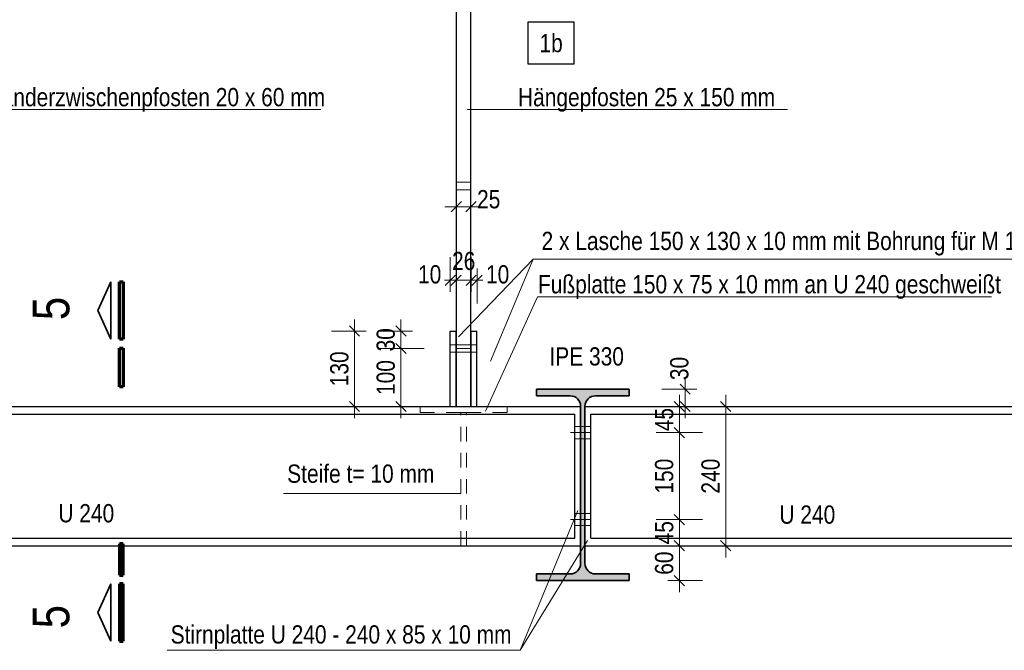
# Model space of a CAD drawing. Header units: millimetres. Extents: x 0 to 96, y -6 to 70.6.
# Tile 33 of 138: x 20.5 to 29, y 6.8 to 12.2. Entities that reach past the tile are written whole.
import ezdxf

# ---------------------------------------------------------------- set-up
doc = ezdxf.new("R2010")
doc.units = ezdxf.units.MM
doc.linetypes.add('DASHDOT', pattern=[1, 0.5, -0.25, 0, -0.25])
doc.linetypes.add('HIDDEN', pattern=[0.375, 0.25, -0.125])
doc.layers.add('Achsen', color=7, linetype='Continuous', lineweight=20)
doc.layers.add('Schraffuren', color=7, linetype='Continuous', lineweight=20)
doc.styles.add('Arial Narrow', font='ARIALN.TTF')
doc.dimstyles.new('Arch_Strakon_dimstyle', dxfattribs={"dimtxt": 15.75, "dimasz": 1, "dimexe": 1.25, "dimexo": 0.0625, "dimgap": 1, "dimtad": 0, "dimdec": 3, "dimzin": 12, "dimdsep": 46, "dimtxsty": 'Arial Narrow', "dimblk": 'Arrowhead_Tick', "dimsah": 1, "dimcen": 0, "dimse1": 1, "dimse2": 1, "dimclrd": 6, "dimclrt": 2, "dimazin": 0, "dimtfac": 1, "dimtdec": 4, "dimtmove": 0, "dimatfit": 3, "dimldrblk": 'NONE', "dimfxl": 1, "dimtvp": 1, "dimtolj": 1, "dimtzin": 0, "dimlwd": 13, "dimarcsym": 2})

# ---------------------------------------------------------------- blocks, each defined once
blk = doc.blocks.new('Arrowhead_Tick')
at = {"color": 0, "linetype": 'Continuous', "lineweight": -2}
for p, q in [((0, 20), (0, -10)), ((-1, 0), (0, 0)), ((10, 0), (0, 0))]:
    blk.add_line(p, q, dxfattribs=at)
at = {"color": 2, "linetype": 'Continuous', "lineweight": 35}
blk.add_line((4.42, 4.42), (-4.42, -4.42), dxfattribs=at)
blk = doc.blocks.new('*D175')
at = {"color": 6, "linetype": 'Continuous', "lineweight": 13}
blk.add_line((23.3867, 8.8683), (23.3867, 9.4983), dxfattribs=at)
at = {"layer": 'Defpoints', "color": 0}
for p in [(23.3867, 9.5083), (24.2123, 9.5083), (24.2123, 8.8583)]:
    blk.add_point(p, dxfattribs=at)
at = {"color": 6, "lineweight": 13, "xscale": 0.01, "yscale": 0.01, "zscale": 0.01}
for p, rotation in [((23.3867, 9.5083), 90), ((23.3867, 8.8583), 270)]:
    blk.add_blockref('Arrowhead_Tick', p, dxfattribs=dict(at, rotation=rotation))
at = {"color": 2, "lineweight": 0, "insert": (23.2563, 9.1833), "char_height": 0.1575, "attachment_point": 5, "rotation": 90, "style": 'Arial Narrow'}
blk.add_mtext('\\A1;130', dxfattribs=at)
blk = doc.blocks.new('_None')
blk = doc.blocks.new('*D176')
at = {"color": 6, "linetype": 'Continuous', "lineweight": 13}
blk.add_line((23.7867, 8.8683), (23.7867, 9.3483), dxfattribs=at)
at = {"layer": 'Defpoints', "color": 0}
for p in [(23.7867, 9.3583), (24.2648, 9.3583), (24.2123, 8.8583)]:
    blk.add_point(p, dxfattribs=at)
at = {"color": 6, "lineweight": 13, "xscale": 0.01, "yscale": 0.01, "zscale": 0.01}
for p, rotation in [((23.7867, 9.3583), 90), ((23.7867, 8.8583), 270)]:
    blk.add_blockref('Arrowhead_Tick', p, dxfattribs=dict(at, rotation=rotation))
at = {"color": 2, "lineweight": 0, "insert": (23.6563, 9.1083), "char_height": 0.1575, "attachment_point": 5, "rotation": 90, "style": 'Arial Narrow'}
blk.add_mtext('\\A1;100', dxfattribs=at)
blk = doc.blocks.new('*D177')
at = {"color": 6, "linetype": 'Continuous', "lineweight": 13}
blk.add_line((23.7867, 9.3683), (23.7867, 9.4983), dxfattribs=at)
at = {"layer": 'Defpoints', "color": 0}
for p in [(23.7867, 9.5083), (24.2123, 9.5083), (24.2648, 9.3583)]:
    blk.add_point(p, dxfattribs=at)
at = {"color": 6, "lineweight": 13, "xscale": 0.01, "yscale": 0.01, "zscale": 0.01}
for p, rotation in [((23.7867, 9.5083), 90), ((23.7867, 9.3583), 270)]:
    blk.add_blockref('Arrowhead_Tick', p, dxfattribs=dict(at, rotation=rotation))
at = {"color": 2, "lineweight": 0, "insert": (23.6563, 9.4333), "char_height": 0.1575, "attachment_point": 5, "rotation": 90, "style": 'Arial Narrow'}
blk.add_mtext('\\A1;30', dxfattribs=at)
blk = doc.blocks.new('*D178')
at = {"color": 6, "linetype": 'Continuous', "lineweight": 13}
for p, q in [((24.2023, 9.9467), (24.1923, 9.9467)), ((24.2123, 9.9467), (24.2623, 9.9467)), ((24.2723, 9.9467), (24.2823, 9.9467))]:
    blk.add_line(p, q, dxfattribs=at)
at = {"layer": 'Defpoints', "color": 0}
for p in [(24.2623, 9.9467), (24.2123, 8.8583), (24.2623, 8.8583)]:
    blk.add_point(p, dxfattribs=at)
at = {"color": 6, "lineweight": 13, "xscale": 0.01, "yscale": 0.01, "zscale": 0.01}
blk.add_blockref('Arrowhead_Tick', (24.2123, 9.9467), dxfattribs=at)
at = {"color": 6, "lineweight": 13, "xscale": 0.01, "yscale": 0.01, "zscale": 0.01, "rotation": 180}
blk.add_blockref('Arrowhead_Tick', (24.2623, 9.9467), dxfattribs=at)
at = {"color": 2, "lineweight": 0, "insert": (24.0343, 9.9967), "char_height": 0.1575, "attachment_point": 5, "style": 'Arial Narrow'}
blk.add_mtext('\\A1;10', dxfattribs=at)
blk = doc.blocks.new('*D179')
at = {"color": 6, "linetype": 'Continuous', "lineweight": 13}
for p, q in [((24.3823, 9.9467), (24.3723, 9.9467)), ((24.3923, 9.9467), (24.4423, 9.9467)), ((24.4523, 9.9467), (24.4623, 9.9467))]:
    blk.add_line(p, q, dxfattribs=at)
at = {"layer": 'Defpoints', "color": 0}
for p in [(24.4423, 9.9467), (24.3923, 8.8583), (24.4423, 8.8583)]:
    blk.add_point(p, dxfattribs=at)
at = {"color": 6, "lineweight": 13, "xscale": 0.01, "yscale": 0.01, "zscale": 0.01}
blk.add_blockref('Arrowhead_Tick', (24.3923, 9.9467), dxfattribs=at)
at = {"color": 6, "lineweight": 13, "xscale": 0.01, "yscale": 0.01, "zscale": 0.01, "rotation": 180}
blk.add_blockref('Arrowhead_Tick', (24.4423, 9.9467), dxfattribs=at)
at = {"color": 2, "lineweight": 0, "insert": (24.6202, 9.9967), "char_height": 0.1575, "attachment_point": 5, "style": 'Arial Narrow'}
blk.add_mtext('\\A1;10', dxfattribs=at)
blk = doc.blocks.new('*D180')
at = {"color": 6, "linetype": 'Continuous', "lineweight": 13}
blk.add_line((24.2748, 10.5809), (24.3798, 10.5809), dxfattribs=at)
at = {"layer": 'Defpoints', "color": 0}
for p in [(24.2648, 17.2965), (24.3898, 17.2965), (24.3898, 10.5809)]:
    blk.add_point(p, dxfattribs=at)
at = {"color": 6, "lineweight": 13, "xscale": 0.01, "yscale": 0.01, "zscale": 0.01}
blk.add_blockref('Arrowhead_Tick', (24.3898, 10.5809), dxfattribs=at)
at = {"color": 6, "lineweight": 13, "xscale": 0.01, "yscale": 0.01, "zscale": 0.01, "rotation": 180}
blk.add_blockref('Arrowhead_Tick', (24.2648, 10.5809), dxfattribs=at)
at = {"color": 2, "lineweight": 0, "insert": (24.5431, 10.6441), "char_height": 0.1575, "attachment_point": 5, "style": 'Arial Narrow'}
blk.add_mtext('\\A1;25', dxfattribs=at)
blk = doc.blocks.new('*D181')
at = {"color": 6, "linetype": 'Continuous', "lineweight": 13}
blk.add_line((24.2723, 9.9467), (24.3823, 9.9467), dxfattribs=at)
at = {"layer": 'Defpoints', "color": 0}
for p in [(24.3923, 9.9467), (24.2623, 8.8583), (24.3923, 8.8583)]:
    blk.add_point(p, dxfattribs=at)
at = {"color": 6, "lineweight": 13, "xscale": 0.01, "yscale": 0.01, "zscale": 0.01}
blk.add_blockref('Arrowhead_Tick', (24.3923, 9.9467), dxfattribs=at)
at = {"color": 6, "lineweight": 13, "xscale": 0.01, "yscale": 0.01, "zscale": 0.01, "rotation": 180}
blk.add_blockref('Arrowhead_Tick', (24.2623, 9.9467), dxfattribs=at)
at = {"color": 2, "lineweight": 0, "insert": (24.3276, 10.1118), "char_height": 0.1575, "attachment_point": 5, "style": 'Arial Narrow'}
blk.add_mtext('\\A1;26', dxfattribs=at)
blk = doc.blocks.new('*D425')
at = {"color": 6, "linetype": 'Continuous', "lineweight": 13}
blk.add_line((26.1867, 7.3683), (26.1867, 7.6483), dxfattribs=at)
at = {"layer": 'Defpoints', "color": 0}
for p in [(25.423, 7.6583), (26.1867, 7.6583), (25.7543, 7.3583)]:
    blk.add_point(p, dxfattribs=at)
at = {"color": 6, "lineweight": 13, "xscale": 0.01, "yscale": 0.01, "zscale": 0.01}
for p, rotation in [((26.1867, 7.6583), 90), ((26.1867, 7.3583), 270)]:
    blk.add_blockref('Arrowhead_Tick', p, dxfattribs=dict(at, rotation=rotation))
at = {"color": 2, "lineweight": 0, "insert": (26.0563, 7.5083), "char_height": 0.1575, "attachment_point": 5, "rotation": 90, "style": 'Arial Narrow'}
blk.add_mtext('\\A1;60', dxfattribs=at)
blk = doc.blocks.new('*D426')
at = {"color": 6, "linetype": 'Continuous', "lineweight": 13}
blk.add_line((26.1867, 7.6683), (26.1867, 7.8733), dxfattribs=at)
at = {"layer": 'Defpoints', "color": 0}
for p in [(25.423, 7.8833), (26.1867, 7.8833), (25.423, 7.6583)]:
    blk.add_point(p, dxfattribs=at)
at = {"color": 6, "lineweight": 13, "xscale": 0.01, "yscale": 0.01, "zscale": 0.01}
for p, rotation in [((26.1867, 7.8833), 90), ((26.1867, 7.6583), 270)]:
    blk.add_blockref('Arrowhead_Tick', p, dxfattribs=dict(at, rotation=rotation))
at = {"color": 2, "lineweight": 0, "insert": (26.0566, 7.7708), "char_height": 0.1575, "attachment_point": 5, "rotation": 90, "style": 'Arial Narrow'}
blk.add_mtext('\\A1;45', dxfattribs=at)
blk = doc.blocks.new('*D427')
at = {"color": 6, "linetype": 'Continuous', "lineweight": 13}
blk.add_line((26.1867, 7.8933), (26.1867, 8.6233), dxfattribs=at)
at = {"layer": 'Defpoints', "color": 0}
for p in [(25.423, 8.6333), (26.1867, 8.6333), (25.423, 7.8833)]:
    blk.add_point(p, dxfattribs=at)
at = {"color": 6, "lineweight": 13, "xscale": 0.01, "yscale": 0.01, "zscale": 0.01}
for p, rotation in [((26.1867, 8.6333), 90), ((26.1867, 7.8833), 270)]:
    blk.add_blockref('Arrowhead_Tick', p, dxfattribs=dict(at, rotation=rotation))
at = {"color": 2, "lineweight": 0, "insert": (26.0563, 8.2583), "char_height": 0.1575, "attachment_point": 5, "rotation": 90, "style": 'Arial Narrow'}
blk.add_mtext('\\A1;150', dxfattribs=at)
blk = doc.blocks.new('*D428')
at = {"color": 6, "linetype": 'Continuous', "lineweight": 13}
blk.add_line((26.1867, 8.6433), (26.1867, 8.8483), dxfattribs=at)
at = {"layer": 'Defpoints', "color": 0}
for p in [(25.423, 8.8583), (26.1867, 8.8583), (25.423, 8.6333)]:
    blk.add_point(p, dxfattribs=at)
at = {"color": 6, "lineweight": 13, "xscale": 0.01, "yscale": 0.01, "zscale": 0.01}
for p, rotation in [((26.1867, 8.8583), 90), ((26.1867, 8.6333), 270)]:
    blk.add_blockref('Arrowhead_Tick', p, dxfattribs=dict(at, rotation=rotation))
at = {"color": 2, "lineweight": 0, "insert": (26.0566, 8.7458), "char_height": 0.1575, "attachment_point": 5, "rotation": 90, "style": 'Arial Narrow'}
blk.add_mtext('\\A1;45', dxfattribs=at)
blk = doc.blocks.new('*D429')
at = {"color": 6, "linetype": 'Continuous', "lineweight": 13}
blk.add_line((26.2367, 8.8683), (26.2367, 8.9983), dxfattribs=at)
at = {"layer": 'Defpoints', "color": 0}
for p in [(25.7543, 9.0083), (26.2367, 9.0083), (25.423, 8.8583)]:
    blk.add_point(p, dxfattribs=at)
at = {"color": 6, "lineweight": 13, "xscale": 0.01, "yscale": 0.01, "zscale": 0.01}
for p, rotation in [((26.2367, 9.0083), 90), ((26.2367, 8.8583), 270)]:
    blk.add_blockref('Arrowhead_Tick', p, dxfattribs=dict(at, rotation=rotation))
at = {"color": 2, "lineweight": 0, "insert": (26.1867, 9.1863), "char_height": 0.1575, "attachment_point": 5, "rotation": 90, "style": 'Arial Narrow'}
blk.add_mtext('\\A1;30', dxfattribs=at)
blk = doc.blocks.new('*D430')
at = {"color": 6, "linetype": 'Continuous', "lineweight": 13}
blk.add_line((26.5867, 7.6683), (26.5867, 8.8483), dxfattribs=at)
at = {"layer": 'Defpoints', "color": 0}
for p in [(25.423, 8.8583), (26.5867, 8.8583), (25.423, 7.6583)]:
    blk.add_point(p, dxfattribs=at)
at = {"color": 6, "lineweight": 13, "xscale": 0.01, "yscale": 0.01, "zscale": 0.01}
for p, rotation in [((26.5867, 8.8583), 90), ((26.5867, 7.6583), 270)]:
    blk.add_blockref('Arrowhead_Tick', p, dxfattribs=dict(at, rotation=rotation))
at = {"color": 2, "lineweight": 0, "insert": (26.4563, 8.2583), "char_height": 0.1575, "attachment_point": 5, "rotation": 90, "style": 'Arial Narrow'}
blk.add_mtext('\\A1;240', dxfattribs=at)

msp = doc.modelspace()

# ---------------------------------------------------------------- hatches: boundary and pattern name
at = {"layer": 'Schraffuren', "lineweight": 13, "true_color": 0x4682b4}
msp.add_hatch(color=145, dxfattribs=at).paths.add_polyline_path([(24.9542715, 7.3582727), (25.7542715, 7.3582727), (25.7542715, 7.4157727), (25.4630215, 7.4157727), (25.4614681, 7.4157861), (25.4599151, 7.4158263), (25.458363, 7.4158934), (25.4568123, 7.4159872), (25.4552635, 7.4161077), (25.453717, 7.416255), (25.4521732, 7.4164289), (25.4506327, 7.4166295), (25.4490959, 7.4168566), (25.4475632, 7.4171102), (25.4460351, 7.4173902), (25.4445121, 7.4176966), (25.4429946, 7.4180292), (25.4414831, 7.418388), (25.439978, 7.4187727), (25.4384798, 7.4191834), (25.4369888, 7.41962), (25.4355057, 7.4200821), (25.4340307, 7.4205698), (25.4325643, 7.4210829), (25.4311071, 7.4216213), (25.4296593, 7.4221847), (25.4282215, 7.422773), (25.4267941, 7.423386), (25.4253774, 7.4240236), (25.423972, 7.4246855), (25.4225782, 7.4253716), (25.4211964, 7.4260817), (25.4198271, 7.4268155), (25.4184707, 7.4275728), (25.4171276, 7.4283534), (25.4157981, 7.4291571), (25.4144827, 7.4299836), (25.4131818, 7.4308327), (25.4118957, 7.4317042), (25.4106248, 7.4325977), (25.4093696, 7.433513), (25.4081303, 7.4344498), (25.4069074, 7.4354079), (25.4057013, 7.4363869), (25.4045122, 7.4373867), (25.4033405, 7.4384068), (25.4021866, 7.4394469), (25.4010508, 7.4405069), (25.3999335, 7.4415862), (25.398835, 7.4426847), (25.3977557, 7.443802), (25.3966957, 7.4449378), (25.3956556, 7.4460917), (25.3946355, 7.4472634), (25.3936357, 7.4484525), (25.3926567, 7.4496586), (25.3916986, 7.4508815), (25.3907618, 7.4521208), (25.3898465, 7.453376), (25.388953, 7.4546469), (25.3880815, 7.455933), (25.3872324, 7.4572339), (25.3864059, 7.4585493), (25.3856022, 7.4598788), (25.3848216, 7.4612219), (25.3840643, 7.4625783), (25.3833305, 7.4639476), (25.3826204, 7.4653294), (25.3819343, 7.4667232), (25.3812724, 7.4681286), (25.3806348, 7.4695453), (25.3800218, 7.4709727), (25.3794335, 7.4724105), (25.3788701, 7.4738583), (25.3783317, 7.4753155), (25.3778186, 7.4767819), (25.3773309, 7.4782569), (25.3768688, 7.47974), (25.3764322, 7.481231), (25.3760215, 7.4827292), (25.3756368, 7.4842343), (25.375278, 7.4857458), (25.3749454, 7.4872633), (25.374639, 7.4887863), (25.374359, 7.4903144), (25.3741054, 7.4918471), (25.3738783, 7.4933839), (25.3736777, 7.4949244), (25.3735038, 7.4964682), (25.3733565, 7.4980147), (25.373236, 7.4995635), (25.3731422, 7.5011142), (25.3730751, 7.5026663), (25.3730349, 7.5042193), (25.3730215, 7.5057727), (25.3730215, 8.8607727), (25.3730349, 8.8623262), (25.3730751, 8.8638792), (25.3731422, 8.8654312), (25.373236, 8.8669819), (25.3733565, 8.8685308), (25.3735038, 8.8700773), (25.3736777, 8.871621), (25.3738783, 8.8731615), (25.3741054, 8.8746984), (25.374359, 8.876231), (25.374639, 8.8777591), (25.3749454, 8.8792821), (25.375278, 8.8807996), (25.3756368, 8.8823111), (25.3760215, 8.8838162), (25.3764322, 8.8853145), (25.3768688, 8.8868054), (25.3773309, 8.8882886), (25.3778186, 8.8897636), (25.3783317, 8.8912299), (25.3788701, 8.8926872), (25.3794335, 8.8941349), (25.3800218, 8.8955727), (25.3806348, 8.8970002), (25.3812724, 8.8984168), (25.3819343, 8.8998223), (25.3826204, 8.9012161), (25.3833305, 8.9025978), (25.3840643, 8.9039671), (25.3848216, 8.9053235), (25.3856022, 8.9066667), (25.3864059, 8.9079961), (25.3872324, 8.9093115), (25.3880815, 8.9106125), (25.388953, 8.9118985), (25.3898465, 8.9131694), (25.3907618, 8.9144246), (25.3916986, 8.9156639), (25.3926567, 8.9168868), (25.3936357, 8.918093), (25.3946355, 8.9192821), (25.3956556, 8.9204538), (25.3966957, 8.9216076), (25.3977557, 8.9227434), (25.398835, 8.9238607), (25.3999335, 8.9249592), (25.4010508, 8.9260386), (25.4021866, 8.9270985), (25.4033405, 8.9281387), (25.4045122, 8.9291588), (25.4057013, 8.9301585), (25.4069074, 8.9311376), (25.4081303, 8.9320956), (25.4093696, 8.9330325), (25.4106248, 8.9339478), (25.4118957, 8.9348413), (25.4131818, 8.9357127), (25.4144827, 8.9365618), (25.4157981, 8.9373883), (25.4171276, 8.938192), (25.4184707, 8.9389726), (25.4198271, 8.93973), (25.4211964, 8.9404638), (25.4225782, 8.9411738), (25.423972, 8.9418599), (25.4253774, 8.9425219), (25.4267941, 8.9431594), (25.4282215, 8.9437725), (25.4296593, 8.9443608), (25.4311071, 8.9449242), (25.4325643, 8.9454625), (25.4340307, 8.9459756), (25.4355057, 8.9464633), (25.4369888, 8.9469255), (25.4384798, 8.947362), (25.439978, 8.9477727), (25.4414831, 8.9481575), (25.4429946, 8.9485162), (25.4445121, 8.9488488), (25.4460351, 8.9491552), (25.4475632, 8.9494352), (25.4490959, 8.9496888), (25.4506327, 8.949916), (25.4521732, 8.9501165), (25.453717, 8.9502905), (25.4552635, 8.9504377), (25.4568123, 8.9505583), (25.458363, 8.9506521), (25.4599151, 8.9507191), (25.4614681, 8.9507593), (25.4630215, 8.9507727), (25.7542715, 8.9507727), (25.7542715, 9.0082727), (24.9542715, 9.0082727), (24.9542715, 8.9507727), (25.2455215, 8.9507727), (25.247075, 8.9507593), (25.248628, 8.9507191), (25.25018, 8.9506521), (25.2517307, 8.9505583), (25.2532796, 8.9504377), (25.2548261, 8.9502905), (25.2563698, 8.9501165), (25.2579103, 8.949916), (25.2594472, 8.9496888), (25.2609798, 8.9494352), (25.2625079, 8.9491552), (25.2640309, 8.9488488), (25.2655484, 8.9485162), (25.2670599, 8.9481575), (25.268565, 8.9477727), (25.2700633, 8.947362), (25.2715542, 8.9469255), (25.2730374, 8.9464633), (25.2745124, 8.9459756), (25.2759787, 8.9454625), (25.277436, 8.9449242), (25.2788837, 8.9443608), (25.2803215, 8.9437725), (25.281749, 8.9431594), (25.2831656, 8.9425219), (25.2845711, 8.9418599), (25.2859649, 8.9411738), (25.2873466, 8.9404638), (25.2887159, 8.93973), (25.2900723, 8.9389726), (25.2914155, 8.938192), (25.2927449, 8.9373883), (25.2940603, 8.9365618), (25.2953613, 8.9357127), (25.2966473, 8.9348413), (25.2979182, 8.9339478), (25.2991734, 8.9330325), (25.3004127, 8.9320956), (25.3016356, 8.9311376), (25.3028418, 8.9301585), (25.3040309, 8.9291588), (25.3052026, 8.9281387), (25.3063564, 8.9270985), (25.3074922, 8.9260386), (25.3086095, 8.9249592), (25.309708, 8.9238607), (25.3107874, 8.9227434), (25.3118473, 8.9216076), (25.3128875, 8.9204538), (25.3139076, 8.9192821), (25.3149073, 8.918093), (25.3158864, 8.9168868), (25.3168444, 8.9156639), (25.3177813, 8.9144246), (25.3186966, 8.9131694), (25.3195901, 8.9118985), (25.3204615, 8.9106125), (25.3213106, 8.9093115), (25.3221371, 8.9079961), (25.3229408, 8.9066667), (25.3237214, 8.9053235), (25.3244788, 8.9039671), (25.3252126, 8.9025978), (25.3259226, 8.9012161), (25.3266087, 8.8998223), (25.3272707, 8.8984168), (25.3279082, 8.8970002), (25.3285213, 8.8955727), (25.3291096, 8.8941349), (25.329673, 8.8926872), (25.3302113, 8.8912299), (25.3307244, 8.8897636), (25.3312121, 8.8882886), (25.3316743, 8.8868054), (25.3321108, 8.8853145), (25.3325215, 8.8838162), (25.3329063, 8.8823111), (25.333265, 8.8807996), (25.3335976, 8.8792821), (25.333904, 8.8777591), (25.334184, 8.876231), (25.3344376, 8.8746984), (25.3346648, 8.8731615), (25.3348653, 8.871621), (25.3350393, 8.8700773), (25.3351865, 8.8685308), (25.3353071, 8.8669819), (25.3354009, 8.8654312), (25.3354679, 8.8638792), (25.3355081, 8.8623262), (25.3355215, 8.8607727), (25.3355215, 7.5057727), (25.3355078, 7.504202), (25.3354667, 7.5026318), (25.3353982, 7.5010625), (25.3353023, 7.4994946), (25.335179, 7.4979287), (25.3350285, 7.4963652), (25.3348507, 7.4948045), (25.3346456, 7.4932471), (25.3344135, 7.4916936), (25.3341542, 7.4901444), (25.333868, 7.4885999), (25.3335548, 7.4870607), (25.3332148, 7.4855271), (25.3328481, 7.4839997), (25.3324548, 7.482479), (25.3320351, 7.4809654), (25.3315889, 7.4794593), (25.3311166, 7.4779612), (25.3306182, 7.4764716), (25.3300939, 7.4749909), (25.3295438, 7.4735196), (25.3289681, 7.4720581), (25.328367, 7.4706069), (25.3277406, 7.4691664), (25.3270892, 7.4677371), (25.326413, 7.4663193), (25.3257121, 7.4649136), (25.3249868, 7.4635203), (25.3242373, 7.4621399), (25.3234638, 7.4607727), (25.3226666, 7.4594193), (25.3218458, 7.45808), (25.3210019, 7.4567552), (25.3201349, 7.4554454), (25.3192452, 7.4541508), (25.3183331, 7.452872), (25.3173987, 7.4516094), (25.3164425, 7.4503632), (25.3154647, 7.4491339), (25.3144655, 7.4479218), (25.3134454, 7.4467274), (25.3124046, 7.445551), (25.3113434, 7.4443929), (25.3102621, 7.4432535), (25.3091611, 7.4421331), (25.3080408, 7.4410321), (25.3069014, 7.4399509), (25.3057433, 7.4388897), (25.3045668, 7.4378489), (25.3033724, 7.4368287), (25.3021604, 7.4358296), (25.3009311, 7.4348518), (25.2996849, 7.4338955), (25.2984222, 7.4329612), (25.2971434, 7.432049), (25.2958489, 7.4311593), (25.294539, 7.4302924), (25.2932143, 7.4294484), (25.2918749, 7.4286277), (25.2905215, 7.4278304), (25.2891544, 7.4270569), (25.287774, 7.4263074), (25.2863807, 7.4255821), (25.2849749, 7.4248813), (25.2835572, 7.424205), (25.2821278, 7.4235536), (25.2806873, 7.4229273), (25.2792361, 7.4223262), (25.2777746, 7.4217505), (25.2763033, 7.4212004), (25.2748227, 7.420676), (25.2733331, 7.4201776), (25.271835, 7.4197053), (25.2703289, 7.4192592), (25.2688152, 7.4188394), (25.2672945, 7.4184461), (25.2657671, 7.4180794), (25.2642336, 7.4177394), (25.2626943, 7.4174263), (25.2611499, 7.41714), (25.2596006, 7.4168808), (25.2580471, 7.4166486), (25.2564898, 7.4164436), (25.2549291, 7.4162657), (25.2533655, 7.4161152), (25.2517996, 7.415992), (25.2502318, 7.4158961), (25.2486625, 7.4158275), (25.2470922, 7.4157864), (25.2455215, 7.4157727), (24.9542715, 7.4157727)])

# ---------------------------------------------------------------- linework, layer by layer
at = {"color": 5, "linetype": 'Continuous', "lineweight": 18}
for p, q in [((23.0950552, 11.4178989), (19.6267403, 11.4178989)), ((27.1181823, 11.4178989), (24.3580527, 11.4178989)), ((22.7730455, 8.1090649), (24.3017445, 8.1090649)), ((24.8150823, 6.7572631), (25.3109933, 7.9635612)), ((24.8150823, 6.7572631), (25.3945803, 7.7023517)), ((21.7727098, 6.7572631), (24.8150823, 6.7572631))]:
    msp.add_line(p, q, dxfattribs=at)
at = {"color": 6, "linetype": 'HIDDEN', "lineweight": 13, "ltscale": 0.5}
for p, q in [((24.2647574, 10.7908727), (24.3897574, 10.7908727)), ((24.2647574, 10.7256727), (24.3897574, 10.7256727)), ((24.2122574, 9.3907727), (24.2622574, 9.3907727)), ((24.2647574, 9.3907727), (24.3897574, 9.3907727)), ((24.3922574, 9.3907727), (24.4422574, 9.3907727)), ((24.2122574, 9.3257727), (24.2622574, 9.3257727)), ((24.2647574, 9.3257727), (24.3897574, 9.3257727)), ((24.3922574, 9.3257727), (24.4422574, 9.3257727)), ((23.9522574, 8.8082727), (23.9522574, 8.8582727)), ((24.7022574, 8.8082727), (24.7022574, 8.8582727)), ((23.9522574, 8.8082727), (24.3022574, 8.8082727)), ((24.3022574, 8.8082727), (24.3522574, 8.8082727)), ((24.3022574, 7.6582727), (24.3022574, 8.8082727)), ((24.3522574, 8.8082727), (24.7022574, 8.8082727)), ((24.3522574, 7.6582727), (24.3522574, 8.8082727)), ((25.3355215, 8.685772), (25.2855215, 8.6857727)), ((25.3730215, 8.6857715), (25.3355215, 8.685772)), ((25.4230215, 8.6857709), (25.3730215, 8.6857715)), ((25.3355215, 8.5807721), (25.2855215, 8.5807727)), ((25.3730215, 8.5807716), (25.3355215, 8.5807721)), ((25.4230215, 8.5807709), (25.3730215, 8.5807716)), ((25.3355215, 7.9375504), (25.2855215, 7.9375511)), ((25.3730215, 7.9375499), (25.3355215, 7.9375504)), ((25.4230215, 7.9375492), (25.3730215, 7.9375499)), ((25.3355215, 7.8325505), (25.2855215, 7.8325511)), ((25.3730215, 7.83255), (25.3355215, 7.8325505)), ((25.4230215, 7.8325493), (25.3730215, 7.83255))]:
    msp.add_line(p, q, dxfattribs=at)
at = {"color": 2, "linetype": 'Continuous', "lineweight": 35}
for p, q in [((21.1746139, 9.6850395), (21.2871132, 9.9325428)), ((21.2871132, 9.9325428), (21.2871132, 9.4375419)), ((21.2871132, 9.4375419), (21.1746139, 9.6850395)), ((24.9542715, 9.0082786), (25.7542715, 9.0082786)), ((24.9542715, 8.9507727), (24.9542715, 9.0082727)), ((25.7542715, 8.9507727), (25.7542715, 9.0082727)), ((24.9542715, 8.9507786), (25.2455215, 8.9507786)), ((25.4630215, 8.9507786), (25.7542715, 8.9507786)), ((25.3355215, 7.5057727), (25.3355215, 8.8607727)), ((25.3730215, 7.5057727), (25.3730215, 8.8607727)), ((24.9542715, 7.4157786), (25.2455215, 7.4157786)), ((24.9542715, 7.3582727), (24.9542715, 7.4157727)), ((25.4630215, 7.4157786), (25.7542715, 7.4157786)), ((25.7542715, 7.3582727), (25.7542715, 7.4157727)), ((21.2871036, 7.3304461), (21.1746044, 7.0829428)), ((21.2871036, 6.835451), (21.2871036, 7.3304461)), ((24.9542715, 7.3582786), (25.7542715, 7.3582786)), ((21.1746044, 7.0829428), (21.2871036, 6.835451))]:
    msp.add_line(p, q, dxfattribs=at)
at = {"color": 1, "linetype": 'Continuous', "lineweight": 70}
for p, q in [((21.3621139, 9.4375419), (21.3621139, 9.9325428)), ((21.3621139, 9.9325428), (21.3921089, 9.9325428)), ((21.3921089, 9.9325428), (21.3921089, 9.4375419)), ((21.3921089, 9.4375419), (21.3621139, 9.4375419)), ((21.3621139, 9.0283179), (21.3621139, 9.3625412)), ((21.3621139, 9.3625412), (21.3921089, 9.3625412)), ((21.3921089, 9.3625412), (21.3921089, 9.0283179)), ((21.3921089, 9.0283179), (21.3621139, 9.0283179)), ((21.3921089, 7.6747934), (21.3621044, 7.6747934)), ((21.3621044, 7.6747934), (21.3621044, 7.405445)), ((21.3921089, 7.405445), (21.3921089, 7.6747934)), ((21.3621044, 7.405445), (21.3921089, 7.405445)), ((21.3921089, 7.3304461), (21.3621044, 7.3304461)), ((21.3621044, 7.3304461), (21.3621044, 6.835451)), ((21.3921089, 6.835451), (21.3921089, 7.3304461)), ((21.3621044, 6.835451), (21.3921089, 6.835451))]:
    msp.add_line(p, q, dxfattribs=at)
at = {"color": 6, "linetype": 'DASHDOT', "lineweight": 13, "ltscale": 0.5}
for p, q in [((24.2647574, 9.3582727), (24.3897574, 9.3582727)), ((25.4230215, 8.6332727), (25.2470334, 8.6332727)), ((25.4230215, 7.8832727), (25.2470334, 7.8832727))]:
    msp.add_line(p, q, dxfattribs=at)
at = {"color": 2, "linetype": 'Continuous', "lineweight": 35}
for centre, start, end in [((25.2455215, 8.8607727), 360, 90), ((25.4630215, 8.8607727), 90, 180), ((25.2455215, 7.5057727), 270, 360), ((25.4630215, 7.5057727), 180, 270)]:
    msp.add_arc(centre, 0.09, start, end, dxfattribs=at)
at = {"layer": 'Achsen', "color": 3, "linetype": 'Continuous', "lineweight": 25}
for p, q in [((24.2647574, 8.8582727), (24.2647574, 17.2965368)), ((24.3897574, 8.8582727), (24.3897574, 17.2965368)), ((25.2793899, 12.169907), (24.8809399, 12.169907)), ((24.8809399, 12.169907), (24.8809399, 11.812407)), ((25.2793899, 11.812407), (25.2793899, 12.169907)), ((24.8809399, 11.812407), (25.2793899, 11.812407)), ((24.2122574, 9.5082727), (24.2622574, 9.5082727)), ((24.2122574, 8.8582727), (24.2122574, 9.5082727)), ((24.2622574, 8.8582727), (24.2622574, 9.5082727)), ((24.3922574, 9.5082727), (24.4422574, 9.5082727)), ((24.3922574, 8.8582727), (24.3922574, 9.5082727)), ((24.4422574, 8.8582727), (24.4422574, 9.5082727)), ((15.6754708, 8.8582727), (25.2855215, 8.8582727)), ((25.2855215, 8.8582727), (25.3355215, 8.8582727)), ((25.3730215, 8.8582727), (25.4230215, 8.8582727)), ((25.4230215, 8.8582727), (35.6522905, 8.8582727)), ((19.6397574, 8.7932727), (25.2855215, 8.7932727)), ((25.2855215, 7.7232727), (25.2855215, 8.7932727)), ((25.4230215, 8.7932727), (30.0547574, 8.7932727)), ((25.4230215, 7.7232727), (25.4230215, 8.7932727)), ((15.6754708, 7.6582727), (25.2855215, 7.6582727)), ((19.6397574, 7.7232727), (25.2855215, 7.7232727)), ((25.2855215, 7.6582727), (25.3355215, 7.6582727)), ((25.3730215, 7.6582727), (25.4230215, 7.6582727)), ((25.4230215, 7.7232727), (30.0547574, 7.7232727)), ((25.4230215, 7.6582727), (35.6522905, 7.6582727))]:
    msp.add_line(p, q, dxfattribs=at)
at = {"layer": 'Schraffuren', "color": 5, "linetype": 'Continuous', "lineweight": 18}
for p, q in [((24.9270466, 10.1272282), (24.284178, 9.4581201)), ((24.9270466, 10.1272282), (24.5596931, 9.2482038)), ((29.1516115, 10.1272282), (24.9270466, 10.1272282)), ((24.9646424, 9.8028218), (24.515621, 8.8184288)), ((28.8763092, 9.8028218), (24.9646424, 9.8028218))]:
    msp.add_line(p, q, dxfattribs=at)

# ---------------------------------------------------------------- texts
at = {"color": 2, "lineweight": 35, "style": 'Arial Narrow'}
for s, p in [('Geländerzwischenpfosten 20 x 60 mm', (20.0644079, 11.4461355)), ('Hängepfosten 25 x 150 mm', (24.7957203, 11.4461355)), ('2 x Lasche 150 x 130 x 10 mm mit Bohrung für M 12', (24.9987398, 10.2069686)), ('Fußplatte 150 x 75 x 10 mm an U 240 geschweißt', (24.9676392, 9.8337613)), ('IPE 330', (25.0669607, 9.2116164)), ('Steife t= 10 mm', (22.8061464, 8.200979)), ('U 240', (20.8337451, 7.8600809)), ('U 240', (27.0489524, 7.8483477)), ('Stirnplatte U 240 - 240 x 85 x 10 mm', (21.8016357, 6.8154358))]:
    msp.add_text(s, height=0.1575, dxfattribs=at).set_placement(p)
at = {"color": 1, "lineweight": 70, "style": 'Arial Narrow'}
for p in [(20.9282873, 9.603293), (20.9282873, 6.9467517)]:
    msp.add_text('5', height=0.315, rotation=90, dxfattribs=at).set_placement(p)
at = {"layer": 'Achsen', "color": 2, "lineweight": 35, "style": 'Arial Narrow'}
msp.add_text('1b', height=0.1575, dxfattribs=at).set_placement((24.9809399, 11.912407))

# ---------------------------------------------------------------- dimensions: what is measured, and where the dimension line sits
at = {"lineweight": 0}
for base, p1, p2, text, override, picture, middle in [((24.3897574, 10.5809089), (24.2647574, 17.2965368), (24.3897574, 17.2965368), '25', {"dimscale": 0.01, "dimtxt": 15.75, "dimasz": 1, "dimgap": 5, "dimtad": 0, "dimjust": 0, "dimtih": 0, "dimtoh": 0, "dimdec": 3, "dimdsep": 46, "dimtxsty": 'Arial Narrow', "dimclrd": 6, "dimclrt": 2, "dimtix": 0, "dimtofl": 255, "dimtmove": 2, "dimatfit": 2, "dimfxl": 0, "dimfxlon": 0, "dimtvp": 31.746032, "dimlwd": 13}, '*D180', (24.5430971, 10.6441191)), ((24.3922574, 9.9467218), (24.2622574, 8.8582727), (24.3922574, 8.8582727), '26', {"dimscale": 0.01, "dimtxt": 15.75, "dimasz": 1, "dimgap": 5, "dimtad": 0, "dimjust": 0, "dimtih": 0, "dimtoh": 0, "dimdec": 3, "dimdsep": 46, "dimtxsty": 'Arial Narrow', "dimclrd": 6, "dimclrt": 2, "dimtix": 0, "dimtofl": 255, "dimtmove": 2, "dimatfit": 2, "dimfxl": 0, "dimfxlon": 0, "dimtvp": 31.746032, "dimlwd": 13}, '*D181', (24.3276485, 10.1118044)), ((24.2622574, 9.9467218), (24.2122574, 8.8582727), (24.2622574, 8.8582727), '10', {"dimscale": 0.01, "dimtxt": 15.75, "dimasz": 1, "dimgap": 5, "dimtad": 1, "dimjust": 0, "dimtih": 0, "dimtoh": 0, "dimdec": 3, "dimdsep": 46, "dimtxsty": 'Arial Narrow', "dimclrd": 6, "dimclrt": 2, "dimtix": 0, "dimtofl": 255, "dimtmove": 2, "dimatfit": 2, "dimfxl": 0, "dimfxlon": 0, "dimtvp": 31.746032, "dimlwd": 13}, '*D178', (24.0342824, 9.9967218)), ((24.4422574, 9.9467218), (24.3922574, 8.8582727), (24.4422574, 8.8582727), '10', {"dimscale": 0.01, "dimtxt": 15.75, "dimasz": 1, "dimgap": 5, "dimtad": 1, "dimjust": 4, "dimtih": 0, "dimtoh": 0, "dimdec": 3, "dimdsep": 46, "dimtxsty": 'Arial Narrow', "dimclrd": 6, "dimclrt": 2, "dimtix": 0, "dimtofl": 255, "dimtmove": 2, "dimatfit": 2, "dimfxl": 0, "dimfxlon": 0, "dimtvp": 31.746032, "dimlwd": 13}, '*D179', (24.6202324, 9.9967218))]:
    dim = msp.add_linear_dim(base=base, p1=p1, p2=p2, text=text, dimstyle='Arch_Strakon_dimstyle', override=override, dxfattribs=at)
    dim.commit()
    dim.dimension.update_dxf_attribs({"geometry": picture, "text_midpoint": middle, "dimtype": 160})
for base, p1, p2, text, override, picture, middle in [((23.3866872, 9.5082727), (24.2122574, 8.8582727), (24.2122574, 9.5082727), '130', {"dimscale": 0.01, "dimtxt": 15.75, "dimasz": 1, "dimgap": 5, "dimtad": 1, "dimjust": 0, "dimtih": 0, "dimtoh": 0, "dimdec": 3, "dimdsep": 46, "dimtxsty": 'Arial Narrow', "dimclrd": 6, "dimclrt": 2, "dimtix": 1, "dimtofl": 255, "dimtmove": 0, "dimatfit": 2, "dimfxl": 0, "dimfxlon": 0, "dimtvp": 31.746032, "dimlwd": 13}, '*D175', (23.3866872, 9.1832727)), ((23.7866872, 9.5082727), (24.2647574, 9.3582727), (24.2122574, 9.5082727), '30', {"dimscale": 0.01, "dimtxt": 15.75, "dimasz": 1, "dimgap": 5, "dimtad": 1, "dimjust": 0, "dimtih": 0, "dimtoh": 0, "dimdec": 3, "dimdsep": 46, "dimtxsty": 'Arial Narrow', "dimclrd": 6, "dimclrt": 2, "dimtix": 1, "dimtofl": 255, "dimtmove": 0, "dimatfit": 2, "dimfxl": 0, "dimfxlon": 0, "dimtvp": 31.746032, "dimlwd": 13}, '*D177', (23.7866872, 9.4332727)), ((23.7866872, 9.3582727), (24.2122574, 8.8582727), (24.2647574, 9.3582727), '100', {"dimscale": 0.01, "dimtxt": 15.75, "dimasz": 1, "dimgap": 5, "dimtad": 1, "dimjust": 0, "dimtih": 0, "dimtoh": 0, "dimdec": 3, "dimdsep": 46, "dimtxsty": 'Arial Narrow', "dimclrd": 6, "dimclrt": 2, "dimtix": 1, "dimtofl": 255, "dimtmove": 0, "dimatfit": 2, "dimfxl": 0, "dimfxlon": 0, "dimtvp": 31.746032, "dimlwd": 13}, '*D176', (23.7866872, 9.1082727)), ((26.2366872, 9.0082786), (25.4230215, 8.8582727), (25.7542715, 9.0082786), '30', {"dimscale": 0.01, "dimtxt": 15.75, "dimasz": 1, "dimgap": 5, "dimtad": 1, "dimjust": 4, "dimtih": 0, "dimtoh": 0, "dimdec": 3, "dimdsep": 46, "dimtxsty": 'Arial Narrow', "dimclrd": 6, "dimclrt": 2, "dimtix": 0, "dimtofl": 255, "dimtmove": 2, "dimatfit": 2, "dimfxl": 0, "dimfxlon": 0, "dimtvp": 31.746032, "dimlwd": 13}, '*D429', (26.1866872, 9.1862536)), ((26.1866872, 8.8582727), (25.4230215, 8.6332727), (25.4230215, 8.8582727), '45', {"dimscale": 0.01, "dimtxt": 15.75, "dimasz": 1, "dimgap": 5, "dimtad": 1, "dimjust": 0, "dimtih": 0, "dimtoh": 0, "dimdec": 3, "dimdsep": 46, "dimtxsty": 'Arial Narrow', "dimclrd": 6, "dimclrt": 2, "dimtix": 1, "dimtofl": 255, "dimtmove": 0, "dimatfit": 2, "dimfxl": 0, "dimfxlon": 0, "dimtvp": 31.746032, "dimlwd": 13}, '*D428', (26.1866872, 8.7457727)), ((26.5866872, 8.8582727), (25.4230215, 7.6582727), (25.4230215, 8.8582727), '240', {"dimscale": 0.01, "dimtxt": 15.75, "dimasz": 1, "dimgap": 5, "dimtad": 1, "dimjust": 0, "dimtih": 0, "dimtoh": 0, "dimdec": 3, "dimdsep": 46, "dimtxsty": 'Arial Narrow', "dimclrd": 6, "dimclrt": 2, "dimtix": 1, "dimtofl": 255, "dimtmove": 0, "dimatfit": 2, "dimfxl": 0, "dimfxlon": 0, "dimtvp": 31.746032, "dimlwd": 13}, '*D430', (26.5866872, 8.2582727)), ((26.1866872, 8.6332727), (25.4230215, 7.8832727), (25.4230215, 8.6332727), '150', {"dimscale": 0.01, "dimtxt": 15.75, "dimasz": 1, "dimgap": 5, "dimtad": 1, "dimjust": 0, "dimtih": 0, "dimtoh": 0, "dimdec": 3, "dimdsep": 46, "dimtxsty": 'Arial Narrow', "dimclrd": 6, "dimclrt": 2, "dimtix": 1, "dimtofl": 255, "dimtmove": 0, "dimatfit": 2, "dimfxl": 0, "dimfxlon": 0, "dimtvp": 31.746032, "dimlwd": 13}, '*D427', (26.1866872, 8.2582727)), ((26.1866872, 7.8832727), (25.4230215, 7.6582727), (25.4230215, 7.8832727), '45', {"dimscale": 0.01, "dimtxt": 15.75, "dimasz": 1, "dimgap": 5, "dimtad": 1, "dimjust": 0, "dimtih": 0, "dimtoh": 0, "dimdec": 3, "dimdsep": 46, "dimtxsty": 'Arial Narrow', "dimclrd": 6, "dimclrt": 2, "dimtix": 1, "dimtofl": 255, "dimtmove": 0, "dimatfit": 2, "dimfxl": 0, "dimfxlon": 0, "dimtvp": 31.746032, "dimlwd": 13}, '*D426', (26.1866872, 7.7707727)), ((26.1866872, 7.6582727), (25.7542715, 7.3582786), (25.4230215, 7.6582727), '60', {"dimscale": 0.01, "dimtxt": 15.75, "dimasz": 1, "dimgap": 5, "dimtad": 1, "dimjust": 0, "dimtih": 0, "dimtoh": 0, "dimdec": 3, "dimdsep": 46, "dimtxsty": 'Arial Narrow', "dimclrd": 6, "dimclrt": 2, "dimtix": 1, "dimtofl": 255, "dimtmove": 0, "dimatfit": 2, "dimfxl": 0, "dimfxlon": 0, "dimtvp": 31.746032, "dimlwd": 13}, '*D425', (26.1866872, 7.5082756))]:
    dim = msp.add_linear_dim(base=base, p1=p1, p2=p2, angle=90, text=text, dimstyle='Arch_Strakon_dimstyle', override=override, dxfattribs=at)
    dim.commit()
    dim.dimension.update_dxf_attribs({"geometry": picture, "text_midpoint": middle, "dimtype": 160})

doc.saveas('drawing.dxf')
